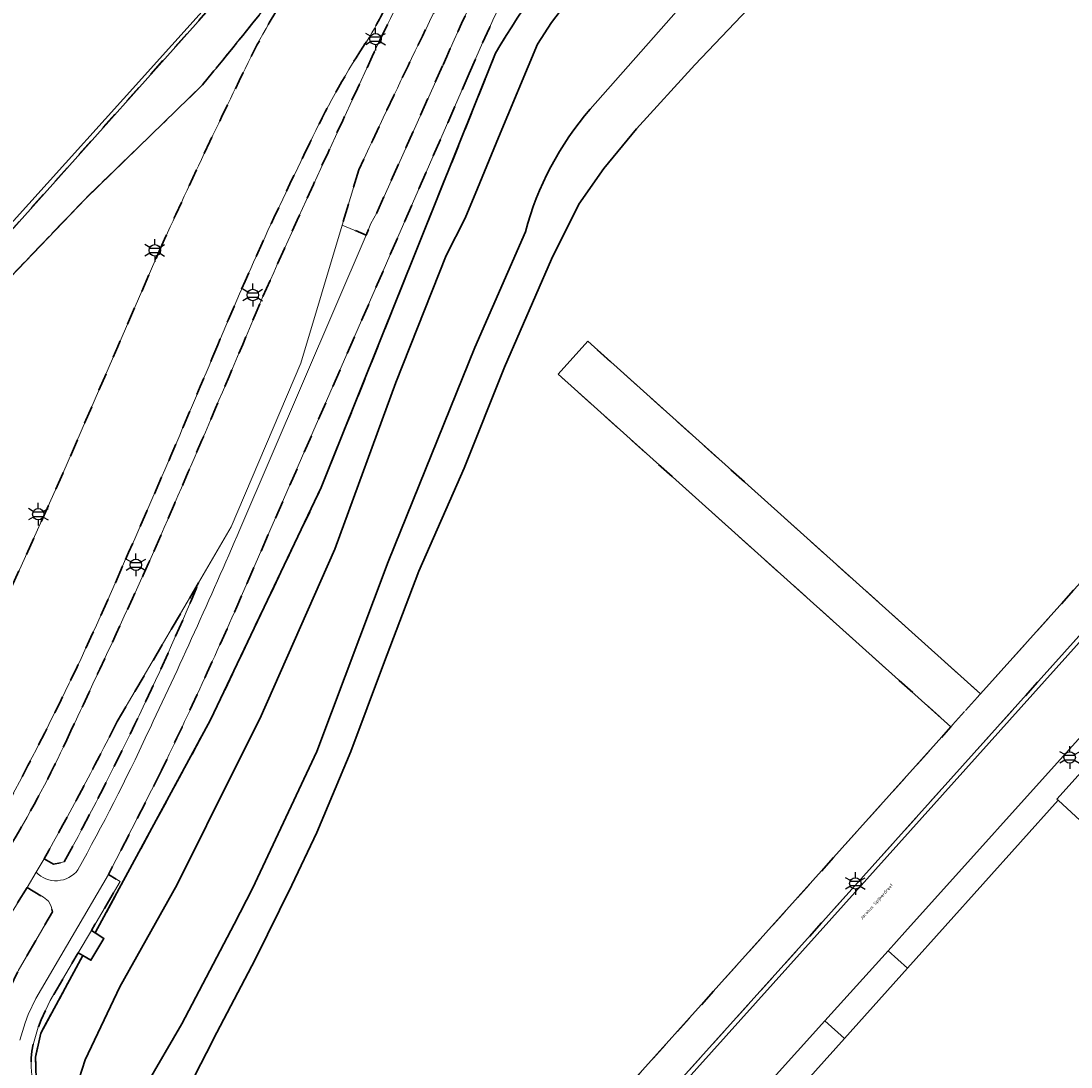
# Model space of a CAD drawing. Extents: x 105780 to 185197, y 477999 to 525027.
# Tile 37 of 256: x 106222 to 106338, y 478279 to 478395. Entities that reach past the tile are written whole.
import ezdxf
from ezdxf.enums import TextEntityAlignment as Align

# ---------------------------------------------------------------- set-up
doc = ezdxf.new("R2010")
doc.units = 0
doc.linetypes.add('XX-HIDDEN', pattern=[4, 2, -2])
for name, color, linetype, lineweight in [('B-GV-GR-GRAS_GAZON-G', 252, 'Continuous', 13), ('B-GV-GR-MATERIAALGRENS-G', 252, 'XX-HIDDEN', 35), ('B-RO-IE-MEUBILAIR_WEGMEUBILAIR-S', 252, 'Continuous', 25), ('B-WE-GW-WATERGANG_SLOOT_INSTEEK-G', 252, 'Continuous', 30), ('B1-WE-GW-TALUD_KRUIN-G', 252, 'Continuous', 25), ('B1-WE-OG-TERREIN_ERF-GV', 252, 'Continuous', 18), ('B1-WE-OG-TOPOGRAFIE-T18', 10, 'Continuous', 18), ('B1-WE-VH-VERHARDING_ASFALT-GV', 252, 'Continuous', 18), ('B1-WE-VH-VERHARDING_BEDRIJFSVLOERPLAAT-GV', 252, 'Continuous', 18), ('B1-WE-VH-VERHARDING_BETONSTRAATSTEEN-GV', 252, 'Continuous', 18), ('B1-WE-VH-VERHARDING_TEGEL-GV', 252, 'Continuous', 18)]:
    doc.layers.add(name, color=color, linetype=linetype, lineweight=lineweight)
doc.styles.add('NLCS-ISO', font='NLCS-ISO.ttf')
doc.styles.add('NLCS-ISO-M200-T18', font='NLCS-ISO.ttf', dxfattribs={"height": 0.36})

# ---------------------------------------------------------------- blocks, each defined once
blk = doc.blocks.new('B-SIE-WEG_LICHTMAST-SO')
at = {"ltscale": 0.1}
for p, q in [((0, 1.27), (0, 2.53)), ((-1.1, 0.63), (-2.19, 1.27)), ((1.1, 0.63), (2.19, 1.27)), ((-1.1, -0.63), (-2.19, -1.27)), ((0, -1.27), (0, -2.53)), ((1.1, -0.63), (2.19, -1.27))]:
    blk.add_line(p, q, dxfattribs=at)
at = {"flags": 128}
for points in [[(-1.16, 0.5), (1.16, 0.5)], [(-1.16, -0.5), (1.16, -0.5)]]:
    blk.add_lwpolyline(points, dxfattribs=at)
at = {"ltscale": 0.1}
blk.add_circle((0, 0), 1.27, dxfattribs=at)
at = {"style": 'NLCS-ISO'}
blk.add_attdef('TYPE', text='', height=1.8, dxfattribs=at).set_placement((0, 2.53), align=Align.BOTTOM_CENTER)

msp = doc.modelspace()

# ---------------------------------------------------------------- linework, layer by layer
at = {"layer": 'B-GV-GR-GRAS_GAZON-G', "flags": 128}
for points in [[(106270.136, 478255.249), (106325.047, 478316.443), (106281.309, 478355.693), (106284.614, 478359.376), (106328.352, 478320.126), (106445.102, 478450.236)], [(106305.456, 478399.568), (106296.526, 478390.174), (106290.047, 478383.02), (106286.402, 478378.629), (106283.632, 478374.656), (106280.584, 478368.505), (106275.346, 478356.474), (106270.854, 478345.228), (106265.835, 478333.776), (106261.874, 478323.432), (106258.239, 478313.685), (106254.456, 478304.674), (106251.688, 478298.803), (106247.614, 478290.528), (106243.328, 478282.392), (106242.166, 478280.136), (106238.936, 478273.872)]]:
    msp.add_lwpolyline(points, dxfattribs=at)
at = {"layer": 'B-GV-GR-MATERIAALGRENS-G', "flags": 128}
for points in [[(106394.814, 478388.427), (106407.87, 478402.974), (106439.808, 478438.654), (106475.041, 478478.133), (106472.387, 478480.505), (106448.283, 478453.781), (106445.102, 478450.236), (106328.352, 478320.126), (106325.047, 478316.443), (106270.136, 478255.249), (106272.204, 478253.409), (106267.998, 478248.701), (106270.441, 478246.507), (106270.996, 478247.1), (106271.252, 478247.444), (106271.401, 478247.789), (106272.043, 478249.753), (106272.429, 478250.791), (106272.948, 478251.903), (106273.471, 478252.821), (106274.189, 478253.822), (106275.139, 478254.986), (106282.603, 478263.385), (106311.406, 478295.447), (106357.467, 478346.816)], [(106284.614, 478359.376), (106281.309, 478355.693), (106325.047, 478316.443), (106328.352, 478320.126)], [(106228.421, 478290.976), (106227.907, 478291.284), (106224.764, 478285.945), (106223.758, 478283.813), (106223.451, 478282.99), (106222.913, 478281.175), (106222.75, 478280.331), (106222.66, 478279.535), (106222.653, 478278.535), (106222.827, 478276.745), (106223.018, 478275.838), (106223.393, 478274.491), (106223.851, 478273.212), (106224.213, 478272.456), (106224.537, 478272.625), (106224.97, 478272.94), (106224.37, 478273.849), (106223.594, 478275.46), (106223.201, 478277.291), (106223.144, 478279.664), (106223.727, 478282.311)]]:
    msp.add_lwpolyline(points, close=True, dxfattribs=at)
for points in [[(106284.998, 478415.611, 0.0355361), (106271.423, 478389.193)], [(106261.452, 478392.858, -0.0107135), (106271.512, 478412.47)], [(106259.481, 478410.133, -0.0054839), (106241.743, 478387.926)], [(106241.743, 478387.926, 0.0054839), (106259.481, 478410.133)], [(106247.143, 478391.073, -0.0759456), (106260.254, 478409.54)], [(106274.356, 478391.465, -0.0507714), (106285.161, 478406.184)], [(106271.904, 478404.849, 0.0079948), (106259.137, 478378.461)], [(106268.513, 478390.163, -0.0165493), (106275.428, 478404.713)], [(106261.944, 478396.26, -0.0343439), (106259.662, 478392.248)], [(106248.46, 478364.348, -0.0040838), (106261.452, 478392.858)], [(106259.662, 478392.248, 0.0331438), (106253.693, 478381.474)], [(106236.901, 478369.393, -0.0088435), (106247.143, 478391.073)], [(106253.693, 478381.474, 0.0159001), (106243.427, 478358.965)], [(106236.322, 478335.97, 0.0028163), (106248.46, 478364.348)], [(106243.427, 478358.965, -0.00588), (106232.836, 478334.325)], [(106226.626, 478315.008, 0.0039131), (106236.322, 478335.97)], [(106232.836, 478334.325, -0.0243511), (106218.442, 478304.912)], [(106226.347, 478301.392, 0.0253872), (106241.3, 478332.459)], [(106246.093, 478331.032, -0.0075681), (106237.174, 478311.578)], [(106232.236, 478317.026, -0.0104819), (106224.102, 478301.724)], [(106220.566, 478303.586, 0.0274693), (106226.626, 478315.008)]]:
    msp.add_lwpolyline(points, format="xyb", dxfattribs=at)
for points in [[(106259.481, 478410.133), (106256.188, 478411.751), (106209.155, 478359.105), (106190.56, 478338.494), (106202.542, 478349.764), (106205.65, 478351.473), (106211.151, 478356.919)], [(106237.174, 478311.578), (106233.884, 478305.064), (106231.273, 478300.009), (106232.581, 478299.223), (106229.364, 478293.758), (106229.781, 478293.486), (106242.631, 478317.214), (106254.951, 478343.086), (106274.356, 478391.465)], [(106259.137, 478378.461), (106257.291, 478372.317), (106259.963, 478371.193), (106260.483, 478372.49), (106261.125, 478373.663), (106268.513, 478390.163)], [(106271.423, 478389.193), (106246.093, 478331.032)], [(106241.743, 478387.926), (106228.692, 478375.254), (106211.151, 478356.919), (106205.65, 478351.473), (106202.542, 478349.764), (106190.56, 478338.494), (106189.074, 478336.847), (106178.548, 478325.074), (106178.945, 478324.508), (106188.826, 478335.536), (106202.674, 478348.963)], [(106211.151, 478356.919), (106228.692, 478375.254), (106241.743, 478387.926)], [(106215.547, 478321.042), (106226.201, 478344.664), (106232.303, 478358.779), (106236.901, 478369.393)], [(106241.3, 478332.459), (106232.236, 478317.026)], [(106224.102, 478301.724), (106225.158, 478301.142), (106226.347, 478301.392)], [(106212.58, 478271.364), (106213.33, 478270.195), (106214.348, 478271.871), (106215.483, 478274.482), (106216.281, 478276.441), (106217.456, 478279.987), (106218.313, 478282.727), (106219.893, 478286.557), (106221.221, 478289.252), (106225.036, 478295.828), (106224.892, 478296.449), (106224.603, 478297.014), (106224.028, 478297.454), (106222.204, 478298.536)], [(106222.204, 478298.536), (106219.35, 478293.921), (106217.086, 478290.525), (106214.84, 478287.371), (106213.267, 478285.173), (106212.601, 478284.068)]]:
    msp.add_lwpolyline(points, dxfattribs=at)
at = {"layer": 'B-WE-GW-WATERGANG_SLOOT_INSTEEK-G', "flags": 128}
for points in [[(106209.155, 478359.105), (106256.188, 478411.751), (106259.481, 478410.133), (106278.515, 478431.227), (106283.968, 478437.786), (106299.302, 478454.676), (106304.333, 478460.276), (106315.066, 478472.223), (106339.884, 478500), (106431.512, 478602.289), (106447.996, 478620.691), (106457.696, 478631.338), (106504.415, 478683.553), (106525.324, 478706.806), (106608.484, 478799.777)], [(106581.907, 478775.982), (106481.775, 478664.415), (106454.42, 478633.82), (106441.65, 478619.7), (106428.512, 478605.024), (106414.944, 478589.867), (106384.288, 478555.887), (106355.735, 478523.838), (106342.355, 478508.901), (106295.676, 478456.284), (106280.952, 478440.235), (106265.274, 478422.388), (106255.878, 478411.903), (106249.429, 478404.707), (106232.924, 478386.358), (106215.924, 478367.508)], [(106215.924, 478367.508), (106232.924, 478386.358), (106249.429, 478404.707), (106255.878, 478411.903), (106265.274, 478422.388), (106280.952, 478440.235), (106295.676, 478456.284), (106342.355, 478508.901), (106355.735, 478523.838), (106384.288, 478555.887), (106414.944, 478589.867), (106428.512, 478605.024), (106441.65, 478619.7), (106454.42, 478633.82), (106481.775, 478664.415), (106581.907, 478775.982)], [(106284.905, 478385.231), (106321.255, 478426.426), (106322.106, 478427.391), (106324.087, 478429.635), (106325.15, 478430.841), (106447.696, 478567.082)], [(106339.84, 478458.858), (106327.873, 478445.845), (106318.444, 478434.694), (106316.509, 478432.406), (106315.746, 478431.503), (106315.559, 478431.295), (106304.853, 478419.327), (106289.409, 478404.386), (106285.608, 478401.046), (106283.215, 478398.377), (106280.577, 478394.877), (106279.012, 478392.461), (106274.668, 478382.062), (106272.34, 478376.372), (106270.979, 478373.078), (106268.843, 478368.916), (106263.273, 478354.775), (106256.481, 478336.228), (106248.114, 478317.341), (106245.485, 478312.097), (106238.914, 478298.864), (106232.516, 478287.491), (106228.657, 478279.336), (106228.004, 478277.257)], [(106248.114, 478317.341), (106256.481, 478336.228), (106263.273, 478354.775), (106268.843, 478368.916), (106270.979, 478373.078), (106272.34, 478376.372), (106274.668, 478382.062), (106279.012, 478392.461), (106280.577, 478394.877), (106283.215, 478398.377), (106285.608, 478401.046), (106289.409, 478404.386), (106304.853, 478419.327), (106315.559, 478431.295), (106315.746, 478431.503), (106316.509, 478432.406), (106313.293, 478435.289), (106313.213, 478435.361), (106312.181, 478434.202), (106309.341, 478431.012), (106285.161, 478406.184)], [(106327.909, 478422.191), (106326.542, 478423.416), (106323.287, 478426.333), (106322.106, 478427.391), (106321.255, 478426.426), (106284.905, 478385.231)], [(106238.936, 478273.872), (106242.166, 478280.136), (106243.328, 478282.392), (106247.614, 478290.528), (106251.688, 478298.803), (106254.456, 478304.674), (106258.239, 478313.685), (106261.874, 478323.432), (106265.835, 478333.776), (106270.854, 478345.228), (106275.346, 478356.474), (106280.584, 478368.505), (106283.632, 478374.656), (106286.402, 478378.629), (106290.047, 478383.02), (106296.526, 478390.174), (106305.456, 478399.568)], [(106274.356, 478391.465), (106254.951, 478343.086), (106242.631, 478317.214), (106229.781, 478293.486), (106230.761, 478292.849), (106229.311, 478290.444), (106228.421, 478290.976), (106223.727, 478282.311), (106223.144, 478279.664), (106223.201, 478277.291), (106223.594, 478275.46), (106224.37, 478273.849), (106224.97, 478272.94), (106227.933, 478275.098), (106227.844, 478276.177), (106228.004, 478277.257), (106228.657, 478279.336), (106232.516, 478287.491), (106238.914, 478298.864), (106245.485, 478312.097), (106248.114, 478317.341)], [(106277.679, 478371.569), (106272.068, 478358.673), (106262.399, 478334.798), (106254.458, 478313.672), (106247.317, 478298.443), (106245.263, 478294.448), (106239.427, 478283.377), (106235.479, 478276.549)], [(106235.479, 478276.549), (106239.427, 478283.377), (106245.263, 478294.448), (106247.317, 478298.443), (106254.458, 478313.672), (106262.399, 478334.798), (106272.068, 478358.673), (106277.679, 478371.569)]]:
    msp.add_lwpolyline(points, dxfattribs=at)
for points in [[(106285.161, 478406.184, 0.0507714), (106274.356, 478391.465)], [(106284.905, 478385.231, 0.1142424), (106277.679, 478371.569)], [(106277.679, 478371.569, -0.1142424), (106284.905, 478385.231)]]:
    msp.add_lwpolyline(points, format="xyb", dxfattribs=at)
at = {"layer": 'B1-WE-GW-TALUD_KRUIN-G'}
msp.add_lwpolyline([(106241.743, 478387.926, 0.0054839), (106259.481, 478410.133)], format="xyb", dxfattribs=at)
at = {"layer": 'B1-WE-GW-TALUD_KRUIN-G', "flags": 128}
msp.add_lwpolyline([(106190.56, 478338.494), (106202.542, 478349.764), (106205.65, 478351.473), (106211.151, 478356.919), (106228.692, 478375.254), (106241.743, 478387.926)], dxfattribs=at)
at = {"layer": 'B1-WE-OG-TERREIN_ERF-GV', "flags": 128}
for points in [[(106376.266, 478352.098), (106368.752, 478343.754), (106361.269, 478335.392), (106346.554, 478319.135), (106342.22, 478314.347), (106336.834, 478308.397), (106336.984, 478308.259), (106341.856, 478303.784), (106343.955, 478306.123), (106454.079, 478207.3), (106480.883, 478183.246), (106496.448, 478169.279), (106497.079, 478168.621)], [(106416.492, 478234.383), (106340.651, 478302.441), (106341.856, 478303.784), (106336.984, 478308.259), (106320.223, 478289.564), (106313.204, 478281.735), (106298.016, 478264.794)]]:
    msp.add_lwpolyline(points, dxfattribs=at)
at = {"layer": 'B1-WE-VH-VERHARDING_ASFALT-GV'}
for points in [[(106271.423, 478389.193, -0.0355361), (106284.998, 478415.611)], [(106271.512, 478412.47, 0.0107135), (106261.452, 478392.858)], [(106260.254, 478409.54, 0.0759456), (106247.143, 478391.073)], [(106259.137, 478378.461, -0.0079948), (106271.904, 478404.849)], [(106275.428, 478404.713, 0.0165493), (106268.513, 478390.163)], [(106259.662, 478392.248, 0.0343439), (106261.944, 478396.26)], [(106261.452, 478392.858, 0.0040838), (106248.46, 478364.348)], [(106253.693, 478381.474, -0.0331438), (106259.662, 478392.248)], [(106247.143, 478391.073, 0.0088435), (106236.901, 478369.393)], [(106243.427, 478358.965, -0.0159001), (106253.693, 478381.474)], [(106248.46, 478364.348, -0.0028163), (106236.322, 478335.97)], [(106232.836, 478334.325, 0.00588), (106243.427, 478358.965)], [(106245.894, 478338.41, -0.0088302), (106235.593, 478315.645)], [(106236.322, 478335.97, -0.0039131), (106226.626, 478315.008)], [(106218.442, 478304.912, 0.0243511), (106232.836, 478334.325)], [(106237.174, 478311.578, 0.0075681), (106246.093, 478331.032)], [(106224.102, 478301.724, 0.0104819), (106232.236, 478317.026)], [(106235.593, 478315.645, -0.0168808), (106227.87, 478300.52)], [(106226.626, 478315.008, -0.0274693), (106220.566, 478303.586)], [(106227.87, 478300.52, -0.4633656), (106223.215, 478300.249)]]:
    msp.add_lwpolyline(points, format="xyb", dxfattribs=at)
at = {"layer": 'B1-WE-VH-VERHARDING_ASFALT-GV', "flags": 128}
for points in [[(106268.513, 478390.163), (106261.125, 478373.663), (106260.483, 478372.49), (106259.963, 478371.193), (106245.894, 478338.41)], [(106246.093, 478331.032), (106271.423, 478389.193)], [(106377.093, 478357.131), (106399.693, 478382.478), (106400.726, 478383.636), (106395.203, 478388.112), (106357.839, 478346.482), (106311.778, 478295.113), (106280.106, 478259.821), (106276.757, 478256.057), (106275.458, 478254.566), (106274.232, 478253.027), (106273.612, 478252.083), (106273.021, 478250.825), (106272.547, 478249.505), (106272.07, 478248.084), (106271.867, 478247.551), (106271.655, 478247.108), (106271.392, 478246.789), (106270.993, 478246.315), (106270.828, 478246.16)], [(106232.236, 478317.026), (106241.3, 478332.459), (106244.923, 478338.711), (106252.697, 478356.932), (106257.291, 478372.317), (106259.137, 478378.461)], [(106236.901, 478369.393), (106232.303, 478358.779), (106226.201, 478344.664), (106215.547, 478321.042)], [(106286.12, 478256.026), (106293.116, 478263.801), (106295.817, 478266.803), (106311.015, 478283.694), (106318.047, 478291.509), (106319.911, 478293.581), (106340.214, 478316.145), (106344.559, 478320.973), (106359.197, 478337.242), (106377.093, 478357.131)], [(106221.402, 478281.544), (106221.976, 478283.482), (106222.325, 478284.419), (106223.165, 478286.184), (106231.273, 478300.009), (106233.884, 478305.064), (106237.174, 478311.578)], [(106212.601, 478284.068), (106213.267, 478285.173), (106214.84, 478287.371), (106217.086, 478290.525), (106219.35, 478293.921), (106222.204, 478298.536), (106223.215, 478300.249), (106224.102, 478301.724)], [(106223.215, 478300.249), (106222.204, 478298.536), (106224.028, 478297.454), (106224.603, 478297.014), (106224.892, 478296.449), (106225.036, 478295.828), (106221.221, 478289.252)]]:
    msp.add_lwpolyline(points, dxfattribs=at)
at = {"layer": 'B1-WE-VH-VERHARDING_BEDRIJFSVLOERPLAAT-GV', "flags": 128}
msp.add_lwpolyline([(106280.106, 478259.821), (106311.778, 478295.113), (106357.839, 478346.482), (106395.203, 478388.112), (106394.814, 478388.427), (106357.467, 478346.816), (106311.406, 478295.447), (106282.603, 478263.385)], dxfattribs=at)
at = {"layer": 'B1-WE-VH-VERHARDING_BETONSTRAATSTEEN-GV', "flags": 128}
for points in [[(106336.984, 478308.259), (106336.834, 478308.397), (106342.22, 478314.347), (106340.214, 478316.145), (106319.911, 478293.581), (106318.047, 478291.509), (106320.223, 478289.564)], [(106320.223, 478289.564), (106318.047, 478291.509), (106311.015, 478283.694), (106313.204, 478281.735)], [(106313.204, 478281.735), (106311.015, 478283.694), (106295.817, 478266.803), (106298.016, 478264.794)]]:
    msp.add_lwpolyline(points, close=True, dxfattribs=at)
at = {"layer": 'B1-WE-VH-VERHARDING_TEGEL-GV', "flags": 128}
for points in [[(106259.963, 478371.193), (106257.291, 478372.317), (106252.697, 478356.932), (106244.923, 478338.711), (106241.3, 478332.459)], [(106245.894, 478338.41), (106259.963, 478371.193)], [(106226.347, 478301.392), (106225.158, 478301.142), (106224.102, 478301.724), (106223.215, 478300.249)], [(106221.507, 478275.47), (106221.911, 478274.02), (106222.415, 478272.613), (106222.835, 478271.736), (106224.213, 478272.456), (106223.851, 478273.212), (106223.393, 478274.491), (106223.018, 478275.838), (106222.827, 478276.745), (106222.653, 478278.535), (106222.66, 478279.535), (106222.75, 478280.331), (106222.913, 478281.175), (106223.451, 478282.99), (106223.758, 478283.813), (106224.764, 478285.945), (106227.907, 478291.284), (106229.364, 478293.758), (106232.581, 478299.223), (106231.273, 478300.009), (106223.165, 478286.184), (106222.325, 478284.419), (106221.976, 478283.482), (106221.402, 478281.544)]]:
    msp.add_lwpolyline(points, dxfattribs=at)
at = {"layer": 'B1-WE-VH-VERHARDING_TEGEL-GV'}
for points in [[(106235.593, 478315.645, 0.0088302), (106245.894, 478338.41)], [(106241.3, 478332.459, -0.0253872), (106226.347, 478301.392)], [(106227.87, 478300.52, 0.0168808), (106235.593, 478315.645)], [(106223.215, 478300.249, 0.4633656), (106227.87, 478300.52)]]:
    msp.add_lwpolyline(points, format="xyb", dxfattribs=at)
at = {"layer": 'B1-WE-VH-VERHARDING_TEGEL-GV', "flags": 128}
msp.add_lwpolyline([(106230.761, 478292.849), (106229.781, 478293.486), (106229.364, 478293.758), (106227.907, 478291.284), (106228.421, 478290.976), (106229.311, 478290.444)], close=True, dxfattribs=at)

# ---------------------------------------------------------------- block references
at = {"layer": 'B-RO-IE-MEUBILAIR_WEGMEUBILAIR-S', "xscale": 0.5, "yscale": 0.5, "zscale": 0.5}
for p in [(106261, 478393.028), (106236.422, 478369.498), (106247.33, 478364.529), (106223.451, 478340.112), (106234.322, 478334.483), (106338.271, 478313.031), (106314.411, 478299.005)]:
    msp.add_blockref('B-SIE-WEG_LICHTMAST-SO', p, dxfattribs=at)

# ---------------------------------------------------------------- texts
at = {"layer": 'B1-WE-OG-TOPOGRAFIE-T18', "style": 'NLCS-ISO-M200-T18'}
msp.add_text('Jacobus Spijkerdreef', height=0.36, rotation=48, dxfattribs=at).set_placement((106316.828, 478296.965), align=Align.MIDDLE)

doc.saveas('drawing.dxf')
